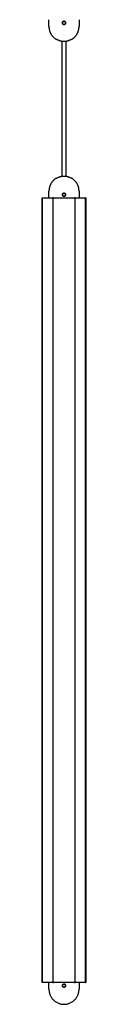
# Model space of a CAD drawing. Header units: millimetres. Extents: x -4000 to -3413, y 397 to 4250.
# Tile 1 of 8: x -4000 to -3966, y 397 to 1150. Entities that reach past the tile are written whole.
import ezdxf

# ---------------------------------------------------------------- set-up
doc = ezdxf.new("R2010")
doc.units = ezdxf.units.MM
doc.layers.add('Make2D$Visible$Curvas', color=7, linetype='Continuous')

msp = doc.modelspace()

# ---------------------------------------------------------------- linework, layer by layer
at = {"layer": 'Make2D$Visible$Curvas', "color": 7, "lineweight": -3}
for points, degree in [([(-3994.31, 1145.06), (-3994.31, 1150.25)], 1), ([(-3983.96, 1147.33), (-3983.9, 1147.18), (-3983.81, 1147.04), (-3983.69, 1146.93)], 3), ([(-3983.69, 1146.93), (-3983.58, 1146.81), (-3983.44, 1146.72), (-3983.29, 1146.66)], 3), ([(-3983.69, 1146.93), (-3983.58, 1146.81), (-3983.44, 1146.72), (-3983.29, 1146.66)], 3), ([(-3982.81, 1149.06), (-3982.97, 1149.06), (-3983.14, 1149.03), (-3983.29, 1148.97)], 3), ([(-3983.29, 1146.66), (-3983.14, 1146.59), (-3982.97, 1146.56), (-3982.81, 1146.56)], 3), ([(-3982.81, 1149.06), (-3982.94, 1149.06), (-3983.08, 1149.04), (-3983.2, 1149)], 3), ([(-3982.81, 1146.56), (-3982.65, 1146.56), (-3982.48, 1146.59), (-3982.34, 1146.65)], 3), ([(-3982.34, 1148.97), (-3982.47, 1149.02), (-3982.61, 1149.05), (-3982.75, 1149.06)], 3), ([(-3981.92, 1146.93), (-3981.81, 1147.04), (-3981.72, 1147.18), (-3981.65, 1147.33)], 3), ([(-3971.31, 1150.25), (-3971.31, 1145.06)], 1), ([(-3984.24, 1030.35), (-3984.24, 1133.87)], 1), ([(-3981.44, 1133.87), (-3981.44, 1030.36)], 1), ([(-3994.31, 1013.92), (-3994.31, 1019.17)], 1), ([(-3982.81, 1017.67), (-3982.97, 1017.67), (-3983.13, 1017.63), (-3983.28, 1017.57)], 3), ([(-3982.73, 1017.66), (-3982.76, 1017.66), (-3982.78, 1017.67), (-3982.81, 1017.67)], 3), ([(-3981.92, 1017.3), (-3982.04, 1017.41), (-3982.18, 1017.51), (-3982.32, 1017.57)], 3), ([(-3981.65, 1016.89), (-3981.72, 1017.04), (-3981.81, 1017.18), (-3981.92, 1017.3)], 3), ([(-3971.31, 1019.17), (-3971.31, 1013.92)], 1), ([(-3999.63, 413.92), (-3999.63, 1013.92)], 1), ([(-3999.38, 1013.92), (-3999.38, 413.92)], 1), ([(-3999.38, 1013.92), (-3998.97, 1013.92)], 1), ([(-3991.47, 1013.92), (-3991.47, 413.92)], 1), ([(-3990.72, 1013.92), (-3990.31, 1013.92)], 1), ([(-3983.29, 1015.26), (-3983.28, 1015.26), (-3983.28, 1015.26), (-3983.28, 1015.26)], 3), ([(-3983.28, 1015.26), (-3983.16, 1015.21), (-3983.02, 1015.18), (-3982.89, 1015.17)], 3), ([(-3982.89, 1015.17), (-3982.86, 1015.17), (-3982.83, 1015.17), (-3982.81, 1015.17)], 3), ([(-3982.81, 1015.17), (-3982.64, 1015.17), (-3982.48, 1015.2), (-3982.33, 1015.26)], 3), ([(-3982.81, 1015.17), (-3982.67, 1015.17), (-3982.54, 1015.19), (-3982.41, 1015.23)], 3), ([(-3982.33, 1015.26), (-3982.18, 1015.32), (-3982.04, 1015.41), (-3981.93, 1015.53)], 3), ([(-3981.62, 1016.03), (-3981.58, 1016.15), (-3981.56, 1016.28), (-3981.56, 1016.41)], 3), ([(-3975.31, 1013.92), (-3974.9, 1013.92)], 1), ([(-3974.15, 413.92), (-3974.15, 1013.92)], 1), ([(-3966.65, 1013.92), (-3966.24, 1013.92)], 1), ([(-3966.24, 413.92), (-3966.24, 1013.92)], 1), ([(-3965.99, 1013.92), (-3965.99, 413.92)], 1), ([(-3998.97, 413.92), (-3999.38, 413.92)], 1), ([(-3994.31, 408.81), (-3994.31, 413.92)], 1), ([(-3990.31, 413.92), (-3990.72, 413.92)], 1), ([(-3983.96, 412.04), (-3984.03, 411.89), (-3984.06, 411.73), (-3984.06, 411.56)], 3), ([(-3983.69, 412.45), (-3983.81, 412.33), (-3983.9, 412.2), (-3983.96, 412.05)], 3), ([(-3982.81, 412.81), (-3982.97, 412.81), (-3983.13, 412.78), (-3983.28, 412.72)], 3), ([(-3983.28, 410.41), (-3983.13, 410.35), (-3982.97, 410.31), (-3982.81, 410.31)], 3), ([(-3982.81, 410.31), (-3982.67, 410.31), (-3982.54, 410.34), (-3982.41, 410.38)], 3), ([(-3982.33, 410.41), (-3982.18, 410.47), (-3982.04, 410.57), (-3981.92, 410.68)], 3), ([(-3974.9, 413.92), (-3975.31, 413.92)], 1), ([(-3971.31, 413.92), (-3971.31, 408.81)], 1), ([(-3966.24, 413.92), (-3966.65, 413.92)], 1)]:
    msp.add_open_spline(points, degree=degree, dxfattribs=at)
for points, weights in [([(-3994.31, 1145.06), (-3994.31, 1138.96), (-3989.26, 1135.54)], [1, 0.883368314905, 1]), ([(-3971.44, 1143.31), (-3971.31, 1144.18), (-3971.31, 1145.06)], [1, 0.997084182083, 1]), ([(-3971.31, 1145.06), (-3971.31, 1145.06), (-3971.31, 1145.06)], [0.999999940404, 0.999999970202, 1]), ([(-3976.36, 1135.54), (-3973.43, 1137.52), (-3972.12, 1140.81)], [1, 0.955771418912, 1]), ([(-3989.26, 1135.54), (-3989.26, 1135.54), (-3989.25, 1135.54)], [1, 0.999792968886, 1]), ([(-3987.39, 1134.76), (-3982.81, 1132.72), (-3978.23, 1134.76)], [1, 0.913792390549, 1]), ([(-3976.37, 1135.54), (-3976.36, 1135.54), (-3976.36, 1135.54)], [1, 0.999792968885, 1]), ([(-3989.26, 1028.69), (-3992.19, 1026.7), (-3993.49, 1023.42)], [1, 0.955771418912, 1]), ([(-3989.25, 1028.68), (-3989.26, 1028.69), (-3989.26, 1028.69)], [1, 0.999792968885, 1]), ([(-3978.23, 1029.47), (-3982.81, 1031.51), (-3987.39, 1029.47)], [1, 0.913792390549, 1]), ([(-3976.36, 1028.69), (-3976.36, 1028.69), (-3976.37, 1028.68)], [1, 0.999792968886, 1]), ([(-3971.31, 1019.17), (-3971.31, 1025.27), (-3976.36, 1028.69)], [1, 0.883368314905, 1]), ([(-3994.17, 1020.92), (-3994.31, 1020.05), (-3994.31, 1019.17)], [1, 0.997084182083, 1]), ([(-3994.31, 1019.17), (-3994.31, 1019.17), (-3994.31, 1019.17)], [1, 0.999999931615, 0.99999986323]), ([(-3971.31, 1019.17), (-3971.31, 1019.17), (-3971.31, 1019.17)], [1, 0.999999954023, 0.999999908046]), ([(-3999.38, 1013.92), (-3999.63, 1013.92), (-3999.63, 1013.92)], [1, 0.866025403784, 1]), ([(-3998.97, 1013.92), (-3991.47, 1013.92), (-3991.47, 1013.92)], [1, 0.866025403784, 1]), ([(-3990.31, 1013.92), (-3982.81, 1013.92), (-3975.31, 1013.92)], [1, 0.866025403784, 1]), ([(-3974.15, 1013.92), (-3974.15, 1013.92), (-3966.65, 1013.92)], [1, 0.866025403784, 1]), ([(-3965.99, 1013.92), (-3965.99, 1013.92), (-3966.24, 1013.92)], [1, 0.866025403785, 1]), ([(-3999.63, 413.92), (-3999.63, 413.92), (-3999.38, 413.92)], [1, 0.866025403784, 1]), ([(-3991.47, 413.92), (-3991.47, 413.92), (-3998.97, 413.92)], [1, 0.866025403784, 1]), ([(-3994.31, 408.81), (-3994.31, 397.31), (-3982.81, 397.31)], [1, 0.707106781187, 1]), ([(-3975.31, 413.92), (-3982.81, 413.92), (-3990.31, 413.92)], [1, 0.866025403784, 1]), ([(-3982.81, 397.31), (-3971.31, 397.31), (-3971.31, 408.81)], [1, 0.707106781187, 1]), ([(-3966.65, 413.92), (-3974.15, 413.92), (-3974.15, 413.92)], [1, 0.866025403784, 1]), ([(-3966.24, 413.92), (-3965.99, 413.92), (-3965.99, 413.92)], [1, 0.866025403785, 1])]:
    msp.add_rational_spline(points, weights, degree=2, dxfattribs=at)
for points, knots in [([(-3983.92, 1147.24), (-3983.94, 1147.27), (-3983.95, 1147.3), (-3984.02, 1147.48), (-3984.06, 1147.65), (-3984.06, 1147.89), (-3984.05, 1147.97), (-3984.02, 1148.14), (-3983.99, 1148.21), (-3983.9, 1148.44), (-3983.81, 1148.58), (-3983.57, 1148.81), (-3983.44, 1148.9), (-3983.21, 1149), (-3983.13, 1149.02), (-3982.97, 1149.05), (-3982.89, 1149.06), (-3982.81, 1149.06)], [1.383901, 1.383901, 1.383901, 1.383901, 1.481418, 1.481418, 1.975223, 1.975223, 2.222126, 2.222126, 2.469029, 2.469029, 2.962835, 2.962835, 3.456641, 3.456641, 3.703544, 3.703544, 3.950447, 3.950447, 3.950447, 3.950447]), ([(-3983.7, 1148.69), (-3983.81, 1148.57), (-3983.9, 1148.44), (-3984.02, 1148.14), (-3984.06, 1147.98), (-3984.06, 1147.82)], [0.9997462, 0.9997462, 0.9997462, 0.9997462, 1.4814176, 1.4814176, 1.9658651, 1.9658651, 1.9658651, 1.9658651]), ([(-3984, 1148.2), (-3984.04, 1148.07), (-3984.06, 1147.94), (-3984.06, 1147.65), (-3984.03, 1147.48), (-3983.96, 1147.33)], [-2.3709807, -2.3709807, -2.3709807, -2.3709807, -1.9776732, -1.9776732, -1.4832549, -1.4832549, -1.4832549, -1.4832549]), ([(-3984.06, 1147.8), (-3984.06, 1147.72), (-3984.05, 1147.64), (-3984.03, 1147.54), (-3984.02, 1147.51), (-3984.01, 1147.49)], [1.985496, 1.985496, 1.985496, 1.985496, 2.2221264, 2.2221264, 2.3064651, 2.3064651, 2.3064651, 2.3064651]), ([(-3983.96, 1147.33), (-3983.9, 1147.18), (-3983.81, 1147.04), (-3983.69, 1146.93), (-3983.69, 1146.93), (-3983.69, 1146.93)], [-1.4805508, -1.4805508, -1.4805508, -1.4805508, -0.9888366, -0.9888366, -0.9885281, -0.9885281, -0.9885281, -0.9885281]), ([(-3983.29, 1148.97), (-3983.44, 1148.9), (-3983.58, 1148.81), (-3983.75, 1148.64), (-3983.8, 1148.57), (-3983.88, 1148.46), (-3983.9, 1148.41), (-3983.93, 1148.37)], [-3.4608212, -3.4608212, -3.4608212, -3.4608212, -2.9665099, -2.9665099, -2.7193007, -2.7193007, -2.5552229, -2.5552229, -2.5552229, -2.5552229]), ([(-3982.81, 1146.56), (-3982.97, 1146.56), (-3983.14, 1146.59), (-3983.44, 1146.72), (-3983.58, 1146.81), (-3983.78, 1147.02), (-3983.86, 1147.13), (-3983.92, 1147.24)], [-3.950447, -3.950447, -3.950447, -3.950447, -3.456641, -3.456641, -2.962835, -2.962835, -2.566546, -2.566546, -2.566546, -2.566546]), ([(-3983.29, 1148.97), (-3983.29, 1148.97), (-3983.29, 1148.97), (-3983.44, 1148.9), (-3983.58, 1148.81), (-3983.69, 1148.69)], [0.4938049, 0.4938049, 0.4938049, 0.4938049, 0.4938059, 0.4938059, 0.9870246, 0.9870246, 0.9870246, 0.9870246]), ([(-3983.2, 1146.62), (-3983.15, 1146.61), (-3983.1, 1146.6), (-3983, 1146.57), (-3982.94, 1146.57), (-3982.88, 1146.56)], [3.54597, 3.54597, 3.54597, 3.54597, 3.703544, 3.703544, 3.8731752, 3.8731752, 3.8731752, 3.8731752]), ([(-3982.81, 1149.06), (-3982.64, 1149.06), (-3982.48, 1149.03), (-3982.18, 1148.9), (-3982.04, 1148.81), (-3981.83, 1148.6), (-3981.75, 1148.49), (-3981.69, 1148.38)], [0, 0, 0, 0, 0.494393, 0.494393, 0.988786, 0.988786, 1.386424, 1.386424, 1.386424, 1.386424]), ([(-3982.24, 1146.7), (-3982.27, 1146.68), (-3982.3, 1146.67), (-3982.48, 1146.59), (-3982.64, 1146.56), (-3982.81, 1146.56)], [3.3643219, 3.3643219, 3.3643219, 3.3643219, 3.4607513, 3.4607513, 3.9551444, 3.9551444, 3.9551444, 3.9551444]), ([(-3982.81, 1146.56), (-3982.64, 1146.56), (-3982.48, 1146.59), (-3982.33, 1146.66), (-3982.33, 1146.66), (-3982.33, 1146.66)], [-3.9529534, -3.9529534, -3.9529534, -3.9529534, -3.4588342, -3.4588342, -3.4588331, -3.4588331, -3.4588331, -3.4588331]), ([(-3981.65, 1148.29), (-3981.72, 1148.44), (-3981.81, 1148.58), (-3982.04, 1148.81), (-3982.18, 1148.9), (-3982.33, 1148.97), (-3982.33, 1148.97), (-3982.33, 1148.97)], [-1.4816267, -1.4816267, -1.4816267, -1.4816267, -0.9882384, -0.9882384, -0.4941192, -0.4941192, -0.4939294, -0.4939294, -0.4939294, -0.4939294]), ([(-3982.33, 1146.66), (-3982.18, 1146.72), (-3982.04, 1146.81), (-3981.92, 1146.93), (-3981.92, 1146.93), (-3981.92, 1146.93)], [-3.455569, -3.455569, -3.455569, -3.455569, -2.9647151, -2.9647151, -2.9647137, -2.9647137, -2.9647137, -2.9647137]), ([(-3981.69, 1148.38), (-3981.68, 1148.35), (-3981.67, 1148.32), (-3981.59, 1148.14), (-3981.56, 1147.98), (-3981.56, 1147.65), (-3981.59, 1147.48), (-3981.72, 1147.18), (-3981.81, 1147.04), (-3982.02, 1146.83), (-3982.12, 1146.76), (-3982.24, 1146.7)], [-2.56872, -2.56872, -2.56872, -2.56872, -2.471965, -2.471965, -1.977572, -1.977572, -1.483179, -1.483179, -0.988786, -0.988786, -0.590822, -0.590822, -0.590822, -0.590822]), ([(-3981.65, 1147.33), (-3981.59, 1147.48), (-3981.56, 1147.65), (-3981.56, 1147.89), (-3981.57, 1147.97), (-3981.59, 1148.1), (-3981.6, 1148.15), (-3981.62, 1148.2)], [-2.4701865, -2.4701865, -2.4701865, -2.4701865, -1.9764767, -1.9764767, -1.7294171, -1.7294171, -1.5833002, -1.5833002, -1.5833002, -1.5833002]), ([(-3972.12, 1140.81), (-3972.12, 1140.81), (-3972.11, 1140.84), (-3972.08, 1140.97), (-3972.05, 1141.07), (-3971.98, 1141.3), (-3971.95, 1141.44), (-3971.86, 1141.74), (-3971.82, 1141.9), (-3971.78, 1142.06)], [0, 0, 0, 0, 0.503256, 0.503256, 1.006512, 1.006512, 1.509768, 1.509768, 2.013024, 2.013024, 2.013024, 2.013024]), ([(-3971.78, 1142.06), (-3971.73, 1142.22), (-3971.69, 1142.38), (-3971.61, 1142.68), (-3971.57, 1142.82), (-3971.51, 1143.05), (-3971.48, 1143.15), (-3971.46, 1143.24), (-3971.45, 1143.27), (-3971.44, 1143.3), (-3971.44, 1143.31), (-3971.44, 1143.31)], [0, 0, 0, 0, 0.502131, 0.502131, 1.004263, 1.004263, 1.506394, 1.506394, 1.75746, 1.75746, 2.008525, 2.008525, 2.008525, 2.008525]), ([(-3989.25, 1135.54), (-3989.24, 1135.55), (-3989.23, 1135.54), (-3989.17, 1135.53), (-3989.13, 1135.51), (-3988.97, 1135.45), (-3988.83, 1135.39), (-3988.57, 1135.28), (-3988.47, 1135.23), (-3988.27, 1135.15), (-3988.17, 1135.1), (-3987.95, 1135.01), (-3987.84, 1134.96), (-3987.62, 1134.86), (-3987.5, 1134.81), (-3987.39, 1134.76)], [-3.004559, -3.004559, -3.004559, -3.004559, -2.628989, -2.628989, -2.253419, -2.253419, -1.502279, -1.502279, -1.12671, -1.12671, -0.75114, -0.75114, -0.37557, -0.37557, 0, 0, 0, 0]), ([(-3978.23, 1134.76), (-3978, 1134.86), (-3977.77, 1134.96), (-3977.34, 1135.15), (-3977.14, 1135.24), (-3976.88, 1135.35), (-3976.8, 1135.39), (-3976.65, 1135.44), (-3976.59, 1135.47), (-3976.49, 1135.51), (-3976.45, 1135.53), (-3976.39, 1135.54), (-3976.37, 1135.55), (-3976.37, 1135.54)], [-3.006706, -3.006706, -3.006706, -3.006706, -2.255029, -2.255029, -1.503353, -1.503353, -1.127515, -1.127515, -0.751676, -0.751676, -0.375838, -0.375838, 0, 0, 0, 0]), ([(-3987.39, 1029.47), (-3987.62, 1029.37), (-3987.84, 1029.27), (-3988.28, 1029.08), (-3988.48, 1028.99), (-3988.74, 1028.87), (-3988.82, 1028.84), (-3988.96, 1028.78), (-3989.02, 1028.76), (-3989.13, 1028.71), (-3989.17, 1028.7), (-3989.23, 1028.68), (-3989.24, 1028.68), (-3989.25, 1028.68)], [0, 0, 0, 0, 0.751676, 0.751676, 1.503353, 1.503353, 1.879191, 1.879191, 2.255029, 2.255029, 2.630868, 2.630868, 3.006706, 3.006706, 3.006706, 3.006706]), ([(-3976.37, 1028.68), (-3976.37, 1028.68), (-3976.39, 1028.68), (-3976.44, 1028.7), (-3976.49, 1028.71), (-3976.64, 1028.77), (-3976.79, 1028.84), (-3977.05, 1028.95), (-3977.14, 1028.99), (-3977.34, 1029.08), (-3977.45, 1029.12), (-3977.66, 1029.22), (-3977.77, 1029.27), (-3978, 1029.37), (-3978.11, 1029.42), (-3978.23, 1029.47)], [0, 0, 0, 0, 0.37557, 0.37557, 0.75114, 0.75114, 1.502279, 1.502279, 1.877849, 1.877849, 2.253419, 2.253419, 2.628989, 2.628989, 3.004559, 3.004559, 3.004559, 3.004559]), ([(-3993.84, 1022.17), (-3993.88, 1022.01), (-3993.93, 1021.84), (-3994.01, 1021.55), (-3994.04, 1021.41), (-3994.11, 1021.17), (-3994.13, 1021.08), (-3994.16, 1020.98), (-3994.16, 1020.96), (-3994.17, 1020.92), (-3994.17, 1020.92), (-3994.17, 1020.92)], [0, 0, 0, 0, 0.502131, 0.502131, 1.004263, 1.004263, 1.506394, 1.506394, 1.75746, 1.75746, 2.008525, 2.008525, 2.008525, 2.008525]), ([(-3993.49, 1023.42), (-3993.49, 1023.42), (-3993.5, 1023.38), (-3993.54, 1023.25), (-3993.57, 1023.16), (-3993.63, 1022.92), (-3993.67, 1022.78), (-3993.75, 1022.49), (-3993.8, 1022.33), (-3993.84, 1022.17)], [0, 0, 0, 0, 0.503256, 0.503256, 1.006512, 1.006512, 1.509768, 1.509768, 2.013024, 2.013024, 2.013024, 2.013024]), ([(-3983.92, 1015.85), (-3983.94, 1015.88), (-3983.95, 1015.91), (-3984.02, 1016.09), (-3984.06, 1016.25), (-3984.06, 1016.58), (-3984.03, 1016.74), (-3983.9, 1017.04), (-3983.81, 1017.18), (-3983.6, 1017.39), (-3983.49, 1017.47), (-3983.37, 1017.53)], [1.386424, 1.386424, 1.386424, 1.386424, 1.483179, 1.483179, 1.977572, 1.977572, 2.471965, 2.471965, 2.966358, 2.966358, 3.364322, 3.364322, 3.364322, 3.364322]), ([(-3983.96, 1016.89), (-3984.02, 1016.74), (-3984.06, 1016.58), (-3984.06, 1016.33), (-3984.05, 1016.25), (-3984.02, 1016.12), (-3984.01, 1016.08), (-3984, 1016.03)], [-2.4702098, -2.4702098, -2.4702098, -2.4702098, -1.9764767, -1.9764767, -1.7294171, -1.7294171, -1.5833029, -1.5833029, -1.5833029, -1.5833029]), ([(-3983.29, 1017.57), (-3983.44, 1017.51), (-3983.58, 1017.41), (-3983.81, 1017.18), (-3983.9, 1017.05), (-3983.96, 1016.9)], [-3.4555714, -3.4555714, -3.4555714, -3.4555714, -2.9647151, -2.9647151, -2.4734543, -2.4734543, -2.4734543, -2.4734543]), ([(-3983.37, 1017.53), (-3983.35, 1017.54), (-3983.32, 1017.56), (-3983.14, 1017.63), (-3982.97, 1017.67), (-3982.81, 1017.67)], [-0.5908225, -0.5908225, -0.5908225, -0.5908225, -0.494393, -0.494393, 0, 0, 0, 0]), ([(-3982.81, 1017.67), (-3982.97, 1017.67), (-3983.14, 1017.63), (-3983.29, 1017.57), (-3983.29, 1017.57), (-3983.29, 1017.57)], [-3.9529534, -3.9529534, -3.9529534, -3.9529534, -3.4588342, -3.4588342, -3.4584367, -3.4584367, -3.4584367, -3.4584367]), ([(-3982.81, 1017.67), (-3982.64, 1017.67), (-3982.48, 1017.63), (-3982.18, 1017.51), (-3982.04, 1017.41), (-3981.81, 1017.18), (-3981.72, 1017.04), (-3981.59, 1016.74), (-3981.56, 1016.58), (-3981.56, 1016.33), (-3981.57, 1016.25), (-3981.6, 1016.09), (-3981.62, 1016.01), (-3981.72, 1015.79), (-3981.81, 1015.65), (-3982.04, 1015.41), (-3982.18, 1015.32), (-3982.4, 1015.23), (-3982.48, 1015.21), (-3982.64, 1015.17), (-3982.73, 1015.17), (-3982.81, 1015.17)], [0, 0, 0, 0, 0.493806, 0.493806, 0.987612, 0.987612, 1.481418, 1.481418, 1.975223, 1.975223, 2.222126, 2.222126, 2.469029, 2.469029, 2.962835, 2.962835, 3.456641, 3.456641, 3.703544, 3.703544, 3.950447, 3.950447, 3.950447, 3.950447]), ([(-3982.41, 1017.6), (-3982.46, 1017.62), (-3982.51, 1017.63), (-3982.62, 1017.65), (-3982.67, 1017.66), (-3982.73, 1017.66)], [3.5459655, 3.5459655, 3.5459655, 3.5459655, 3.703544, 3.703544, 3.8731745, 3.8731745, 3.8731745, 3.8731745]), ([(-3981.92, 1017.3), (-3981.92, 1017.3), (-3981.92, 1017.3), (-3982.04, 1017.42), (-3982.18, 1017.51), (-3982.33, 1017.57)], [2.9628268, 2.9628268, 2.9628268, 2.9628268, 2.9628352, 2.9628352, 3.4555596, 3.4555596, 3.4555596, 3.4555596]), ([(-3981.65, 1016.9), (-3981.72, 1017.05), (-3981.81, 1017.18), (-3981.92, 1017.3), (-3981.92, 1017.3), (-3981.92, 1017.3)], [-1.480536, -1.480536, -1.480536, -1.480536, -0.9888366, -0.9888366, -0.9885326, -0.9885326, -0.9885326, -0.9885326]), ([(-3981.56, 1016.42), (-3981.56, 1016.59), (-3981.59, 1016.75), (-3981.65, 1016.89), (-3981.65, 1016.89), (-3981.65, 1016.89)], [-1.9671345, -1.9671345, -1.9671345, -1.9671345, -1.4832549, -1.4832549, -1.4832341, -1.4832341, -1.4832341, -1.4832341]), ([(-3981.56, 1016.42), (-3981.56, 1016.5), (-3981.57, 1016.58), (-3981.59, 1016.69), (-3981.59, 1016.71), (-3981.6, 1016.74)], [1.9854962, 1.9854962, 1.9854962, 1.9854962, 2.2221264, 2.2221264, 2.3064798, 2.3064798, 2.3064798, 2.3064798]), ([(-3983.96, 1015.94), (-3983.9, 1015.78), (-3983.81, 1015.65), (-3983.57, 1015.41), (-3983.44, 1015.32), (-3983.29, 1015.26), (-3983.29, 1015.26), (-3983.29, 1015.26)], [-1.4816611, -1.4816611, -1.4816611, -1.4816611, -0.9882384, -0.9882384, -0.4941192, -0.4941192, -0.4939233, -0.4939233, -0.4939233, -0.4939233]), ([(-3982.81, 1015.17), (-3982.97, 1015.17), (-3983.14, 1015.2), (-3983.44, 1015.32), (-3983.58, 1015.42), (-3983.78, 1015.62), (-3983.86, 1015.73), (-3983.92, 1015.85)], [-3.955144, -3.955144, -3.955144, -3.955144, -3.460751, -3.460751, -2.966358, -2.966358, -2.56872, -2.56872, -2.56872, -2.56872]), ([(-3982.33, 1015.26), (-3982.18, 1015.32), (-3982.04, 1015.42), (-3981.92, 1015.53), (-3981.92, 1015.53), (-3981.92, 1015.53)], [-3.4608209, -3.4608209, -3.4608209, -3.4608209, -2.9665099, -2.9665099, -2.9665054, -2.9665054, -2.9665054, -2.9665054]), ([(-3981.92, 1015.54), (-3981.8, 1015.65), (-3981.71, 1015.79), (-3981.59, 1016.08), (-3981.56, 1016.25), (-3981.56, 1016.41)], [0.9997504, 0.9997504, 0.9997504, 0.9997504, 1.4814176, 1.4814176, 1.965862, 1.965862, 1.965862, 1.965862]), ([(-3981.92, 1015.54), (-3981.86, 1015.6), (-3981.81, 1015.66), (-3981.74, 1015.77), (-3981.71, 1015.81), (-3981.69, 1015.86)], [-2.9532862, -2.9532862, -2.9532862, -2.9532862, -2.7193007, -2.7193007, -2.555218, -2.555218, -2.555218, -2.555218]), ([(-3982.81, 410.31), (-3982.97, 410.31), (-3983.14, 410.35), (-3983.44, 410.47), (-3983.58, 410.56), (-3983.81, 410.79), (-3983.9, 410.93), (-3984.02, 411.24), (-3984.06, 411.4), (-3984.06, 411.73), (-3984.03, 411.89), (-3983.9, 412.19), (-3983.81, 412.33), (-3983.58, 412.56), (-3983.44, 412.66), (-3983.14, 412.78), (-3982.97, 412.81), (-3982.81, 412.81)], [0, 0, 0, 0, 0.494393, 0.494393, 0.988786, 0.988786, 1.483179, 1.483179, 1.977572, 1.977572, 2.471965, 2.471965, 2.966358, 2.966358, 3.460751, 3.460751, 3.955144, 3.955144, 3.955144, 3.955144]), ([(-3983.96, 411.08), (-3983.96, 411.08), (-3983.96, 411.08), (-3983.93, 411.01), (-3983.89, 410.94), (-3983.82, 410.82), (-3983.78, 410.78), (-3983.74, 410.74)], [2.472089, 2.472089, 2.472089, 2.472089, 2.4720916, 2.4720916, 2.7193007, 2.7193007, 2.8867982, 2.8867982, 2.8867982, 2.8867982]), ([(-3982.41, 412.75), (-3982.46, 412.77), (-3982.51, 412.78), (-3982.64, 412.81), (-3982.73, 412.81), (-3982.81, 412.81)], [3.545968, 3.545968, 3.545968, 3.545968, 3.703544, 3.703544, 3.9504469, 3.9504469, 3.9504469, 3.9504469]), ([(-3982.81, 412.81), (-3982.64, 412.81), (-3982.48, 412.78), (-3982.18, 412.66), (-3982.04, 412.56), (-3981.81, 412.33), (-3981.72, 412.19), (-3981.59, 411.89), (-3981.56, 411.73), (-3981.56, 411.48), (-3981.57, 411.4), (-3981.6, 411.24), (-3981.62, 411.16), (-3981.72, 410.93), (-3981.81, 410.8), (-3982.04, 410.56), (-3982.18, 410.47), (-3982.4, 410.38), (-3982.48, 410.35), (-3982.64, 410.32), (-3982.73, 410.31), (-3982.81, 410.31)], [0, 0, 0, 0, 0.493806, 0.493806, 0.987612, 0.987612, 1.481418, 1.481418, 1.975223, 1.975223, 2.222126, 2.222126, 2.469029, 2.469029, 2.962835, 2.962835, 3.456641, 3.456641, 3.703544, 3.703544, 3.950447, 3.950447, 3.950447, 3.950447]), ([(-3981.92, 412.45), (-3981.92, 412.45), (-3981.92, 412.45), (-3982.04, 412.56), (-3982.18, 412.66), (-3982.33, 412.72)], [2.9628323, 2.9628323, 2.9628323, 2.9628323, 2.9628352, 2.9628352, 3.4561614, 3.4561614, 3.4561614, 3.4561614]), ([(-3981.56, 411.57), (-3981.56, 411.65), (-3981.57, 411.73), (-3981.6, 411.89), (-3981.62, 411.97), (-3981.72, 412.19), (-3981.81, 412.33), (-3981.92, 412.45)], [1.9854962, 1.9854962, 1.9854962, 1.9854962, 2.2221264, 2.2221264, 2.4690293, 2.4690293, 2.9627622, 2.9627622, 2.9627622, 2.9627622]), ([(-3981.92, 410.68), (-3981.81, 410.8), (-3981.72, 410.93), (-3981.59, 411.23), (-3981.56, 411.39), (-3981.56, 411.55)], [0.9876117, 0.9876117, 0.9876117, 0.9876117, 1.4814176, 1.4814176, 1.9658676, 1.9658676, 1.9658676, 1.9658676])]:
    msp.add_open_spline(points, degree=3, knots=knots, dxfattribs=at)
for points, weights in [([(-3990.72, 1013.92), (-3990.97, 1013.92), (-3991.22, 1013.92), (-3991.47, 1013.92), (-3991.47, 1013.92)], [1, 0.866025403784, 1, 0.866025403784, 1]), ([(-3974.15, 1013.92), (-3974.15, 1013.92), (-3974.4, 1013.92), (-3974.65, 1013.92), (-3974.9, 1013.92)], [1, 0.866025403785, 1, 0.866025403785, 1]), ([(-3991.47, 413.92), (-3991.47, 413.92), (-3991.22, 413.92), (-3990.97, 413.92), (-3990.72, 413.92)], [1, 0.866025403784, 1, 0.866025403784, 1]), ([(-3974.9, 413.92), (-3974.65, 413.92), (-3974.4, 413.92), (-3974.15, 413.92), (-3974.15, 413.92)], [1, 0.866025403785, 1, 0.866025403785, 1])]:
    msp.add_rational_spline(points, weights, degree=2, knots=[0, 0, 0, 0.523599, 0.523599, 1.047198, 1.047198, 1.047198], dxfattribs=at)

doc.saveas('drawing.dxf')
